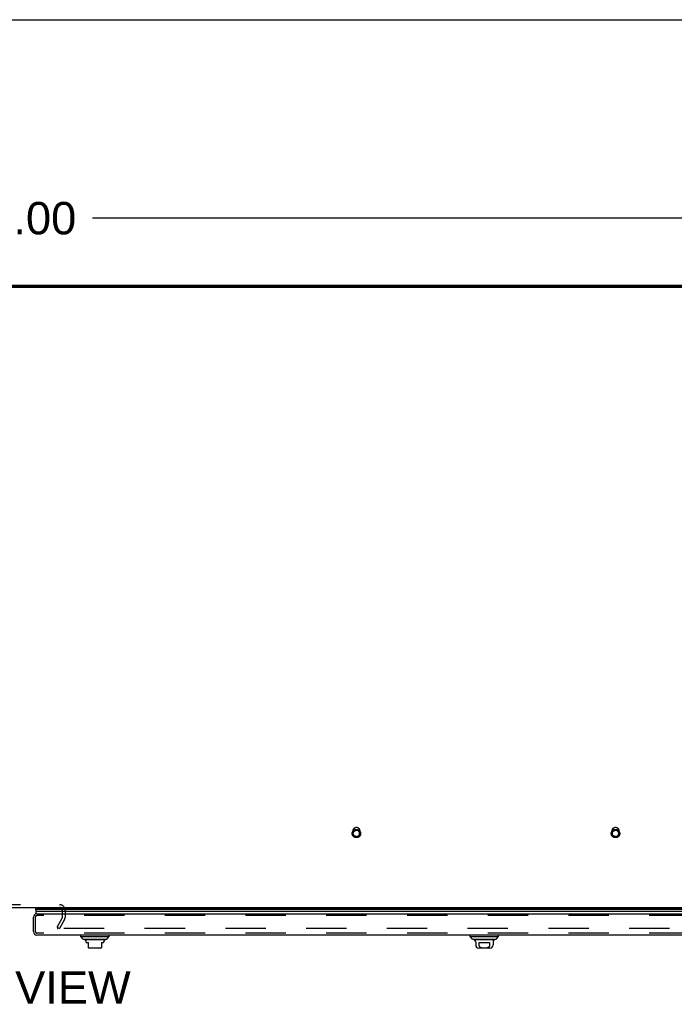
# Model space of a CAD drawing. Header units: inches. Extents: x 0 to 283, y 0 to 183.
# Tile 227 of 256: x 89 to 115, y 145 to 183. Entities that reach past the tile are written whole.
import ezdxf

# ---------------------------------------------------------------- set-up
doc = ezdxf.new("R2010")
doc.units = ezdxf.units.IN
doc.header["$LTSCALE"] = 15.583333
doc.header["$MEASUREMENT"] = 0
doc.linetypes.add('HIDDEN', pattern=[0.2, 0.1, -0.1])
doc.layers.get('0').update_dxf_attribs({"linetype": 'CONTINUOUS'})
for name, color, linetype in [('DEFAULT_2', 8, 'HIDDEN'), ('DIMENSIONS', 7, 'CONTINUOUS'), ('RIGHTHAND_DOOR_ASSEMBLY', 7, 'CONTINUOUS')]:
    doc.layers.add(name, color=color, linetype=linetype)
doc.styles.get("Standard").update_dxf_attribs({"font": 'arial.ttf'})
doc.dimstyles.new('DIMSTYLE_1', dxfattribs={"dimtxt": 1.25, "dimasz": 1.666667, "dimexe": 0.09, "dimexo": 0.07, "dimgap": 0.0375, "dimtad": 0, "dimtih": 1, "dimtoh": 1, "dimzin": 4, "dimdsep": 46, "dimtxsty": 'Standard', "dimblk": '_FILLED', "dimblk1": '_FILLED', "dimblk2": '_FILLED', "dimcen": 0.09, "dimadec": 3, "dimazin": 1, "dimtfac": 1, "dimtdec": 3, "dimtofl": 0, "dimtmove": 0, "dimatfit": 3, "dimldrblk": '_FILLED', "dimfxl": 0, "dimtolj": 1, "dimtzin": 4, "dimarcsym": 0})

# ---------------------------------------------------------------- blocks, each defined once
blk = doc.blocks.new('_FILLED')
at = {"color": 0, "linetype": 'ByBlock'}
blk.add_solid([(0, 0), (-1, 0.2), (-1, -0.2)], dxfattribs=at)
blk = doc.blocks.new('*D5')
at = {"layer": 'DIMENSIONS', "color": 2, "linetype": 'Continuous'}
for p, q in [((53.279, 174.2), (53.279, 177.176)), ((125.279, 174.2), (125.279, 177.176)), ((53.279, 175.676), (86.47, 175.676)), ((125.279, 175.676), (92.088, 175.676))]:
    blk.add_line(p, q, dxfattribs=at)
at = {"layer": 'DIMENSIONS', "color": 2, "linetype": 'Continuous', "xscale": 1.6666666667, "yscale": 1.6666666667, "zscale": 1.6666666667, "rotation": 180}
blk.add_blockref('_FILLED', (53.279, 175.676), dxfattribs=at)
at = {"layer": 'DIMENSIONS', "color": 2, "linetype": 'Continuous', "xscale": 1.6666666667, "yscale": 1.6666666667, "zscale": 1.6666666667}
blk.add_blockref('_FILLED', (125.279, 175.676), dxfattribs=at)
at = {"layer": 'DIMENSIONS', "color": 2, "linetype": 'Continuous', "insert": (89.279, 176.301), "char_height": 1.25, "width": 4.36803, "attachment_point": 2, "line_spacing_factor": 0.9}
blk.add_mtext('72.00', dxfattribs=at)

msp = doc.modelspace()

# ---------------------------------------------------------------- linework, layer by layer
at = {"color": 7, "linetype": 'Continuous'}
for p, q in [((0, 183.333), (283.333, 183.333)), ((125.165, 173.005), (53.394, 173.005)), ((55.029, 149.086), (123.529, 149.086))]:
    msp.add_line(p, q, dxfattribs=at)
at = {"color": 3, "linetype": 'Continuous'}
for p, q in [((125.165, 173.032), (53.394, 173.032)), ((53.505, 173.086), (125.053, 173.086))]:
    msp.add_line(p, q, dxfattribs=at)
at = {"layer": 'DEFAULT_2', "color": 8, "linetype": 'HIDDEN'}
for p, q in [((102.155, 151.94), (102.155, 152.055)), ((102.403, 151.94), (102.403, 152.055)), ((112.155, 151.94), (112.155, 152.055)), ((112.403, 151.94), (112.403, 152.055)), ((87.748, 149.19), (90.81, 149.19)), ((90.925, 148.971), (90.925, 148.681)), ((91.029, 148.971), (91.029, 148.681)), ((90.725, 148.325), (90.921, 148.665)), ((91.011, 148.613), (90.815, 148.273)), ((90.725, 148.325), (90.815, 148.273)), ((90.733, 148.338), (90.733, 148.286)), ((123.712, 148.273), (90.748, 148.273))]:
    msp.add_line(p, q, dxfattribs=at)
for points in [[(102.279, 151.775), (102.267, 151.776), (102.255, 151.777), (102.243, 151.779), (102.231, 151.782), (102.22, 151.786), (102.208, 151.791), (102.197, 151.797), (102.187, 151.803), (102.177, 151.81), (102.168, 151.818), (102.159, 151.826), (102.151, 151.835), (102.144, 151.845), (102.138, 151.855), (102.132, 151.865), (102.127, 151.876), (102.123, 151.887), (102.12, 151.899), (102.118, 151.91), (102.116, 151.922), (102.116, 151.934), (102.116, 151.946), (102.118, 151.958), (102.12, 151.969), (102.123, 151.981), (102.127, 151.992), (102.132, 152.003), (102.138, 152.013), (102.144, 152.023), (102.151, 152.033), (102.159, 152.042), (102.168, 152.05), (102.177, 152.058), (102.187, 152.065), (102.197, 152.071), (102.208, 152.077), (102.219, 152.082), (102.231, 152.086), (102.243, 152.089), (102.255, 152.091), (102.267, 152.092), (102.279, 152.093)], [(102.155, 152.055), (102.156, 152.065), (102.157, 152.074), (102.159, 152.083), (102.161, 152.092), (102.165, 152.101), (102.169, 152.11), (102.174, 152.118), (102.179, 152.126), (102.185, 152.133), (102.192, 152.14), (102.199, 152.147), (102.206, 152.152), (102.214, 152.158), (102.223, 152.162), (102.232, 152.166), (102.241, 152.17), (102.25, 152.172), (102.26, 152.174), (102.27, 152.175), (102.279, 152.175)], [(102.155, 151.94), (102.156, 151.949), (102.157, 151.958), (102.159, 151.968), (102.161, 151.977), (102.165, 151.985), (102.169, 151.994), (102.174, 152.002), (102.179, 152.01), (102.185, 152.017), (102.192, 152.024), (102.199, 152.031), (102.206, 152.037), (102.215, 152.042), (102.223, 152.046), (102.232, 152.05), (102.241, 152.054), (102.25, 152.056), (102.26, 152.058), (102.27, 152.059), (102.279, 152.059)], [(102.279, 152.175), (102.289, 152.175), (102.299, 152.174), (102.308, 152.172), (102.318, 152.17), (102.327, 152.166), (102.336, 152.162), (102.344, 152.158), (102.352, 152.152), (102.36, 152.147), (102.367, 152.14), (102.374, 152.133), (102.38, 152.126), (102.385, 152.118), (102.39, 152.11), (102.394, 152.101), (102.397, 152.092), (102.4, 152.083), (102.402, 152.074), (102.403, 152.065), (102.403, 152.055)], [(102.279, 152.093), (102.292, 152.092), (102.304, 152.091), (102.316, 152.089), (102.328, 152.086), (102.339, 152.082), (102.35, 152.077), (102.361, 152.071), (102.372, 152.065), (102.381, 152.058), (102.391, 152.05), (102.399, 152.042), (102.407, 152.033), (102.414, 152.023), (102.421, 152.013), (102.427, 152.003), (102.432, 151.992), (102.436, 151.981), (102.439, 151.969), (102.441, 151.958), (102.442, 151.946), (102.443, 151.934), (102.442, 151.922), (102.441, 151.911), (102.439, 151.899), (102.436, 151.888), (102.432, 151.876), (102.427, 151.865), (102.421, 151.855), (102.415, 151.845), (102.407, 151.835), (102.399, 151.826), (102.391, 151.818), (102.381, 151.81), (102.372, 151.803), (102.361, 151.797), (102.35, 151.791), (102.339, 151.786), (102.328, 151.782), (102.316, 151.779), (102.304, 151.777), (102.292, 151.776), (102.279, 151.775)], [(102.403, 151.94), (102.403, 151.949), (102.402, 151.958), (102.4, 151.968), (102.397, 151.977), (102.394, 151.985), (102.39, 151.994), (102.385, 152.002), (102.38, 152.01), (102.374, 152.017), (102.367, 152.024), (102.36, 152.031), (102.352, 152.037), (102.344, 152.042), (102.336, 152.046), (102.327, 152.05), (102.318, 152.054), (102.308, 152.056), (102.299, 152.058), (102.289, 152.059), (102.279, 152.059)], [(112.279, 151.775), (112.267, 151.776), (112.255, 151.777), (112.243, 151.779), (112.231, 151.782), (112.22, 151.786), (112.208, 151.791), (112.197, 151.797), (112.187, 151.803), (112.177, 151.81), (112.168, 151.818), (112.159, 151.826), (112.151, 151.835), (112.144, 151.845), (112.138, 151.855), (112.132, 151.865), (112.127, 151.876), (112.123, 151.887), (112.12, 151.899), (112.118, 151.91), (112.116, 151.922), (112.116, 151.934), (112.116, 151.946), (112.118, 151.958), (112.12, 151.969), (112.123, 151.981), (112.127, 151.992), (112.132, 152.003), (112.138, 152.013), (112.144, 152.023), (112.151, 152.033), (112.159, 152.042), (112.168, 152.05), (112.177, 152.058), (112.187, 152.065), (112.197, 152.071), (112.208, 152.077), (112.219, 152.082), (112.231, 152.086), (112.243, 152.089), (112.255, 152.091), (112.267, 152.092), (112.279, 152.093)], [(112.155, 152.055), (112.156, 152.065), (112.157, 152.074), (112.159, 152.083), (112.161, 152.092), (112.165, 152.101), (112.169, 152.11), (112.174, 152.118), (112.179, 152.126), (112.185, 152.133), (112.192, 152.14), (112.199, 152.147), (112.206, 152.152), (112.214, 152.158), (112.223, 152.162), (112.232, 152.166), (112.241, 152.17), (112.25, 152.172), (112.26, 152.174), (112.27, 152.175), (112.279, 152.175)], [(112.155, 151.94), (112.156, 151.949), (112.157, 151.958), (112.159, 151.968), (112.161, 151.977), (112.165, 151.985), (112.169, 151.994), (112.174, 152.002), (112.179, 152.01), (112.185, 152.017), (112.192, 152.024), (112.199, 152.031), (112.206, 152.037), (112.215, 152.042), (112.223, 152.046), (112.232, 152.05), (112.241, 152.054), (112.25, 152.056), (112.26, 152.058), (112.27, 152.059), (112.279, 152.059)], [(112.279, 152.175), (112.289, 152.175), (112.299, 152.174), (112.308, 152.172), (112.318, 152.17), (112.327, 152.166), (112.336, 152.162), (112.344, 152.158), (112.352, 152.152), (112.36, 152.147), (112.367, 152.14), (112.374, 152.133), (112.38, 152.126), (112.385, 152.118), (112.39, 152.11), (112.394, 152.101), (112.397, 152.092), (112.4, 152.083), (112.402, 152.074), (112.403, 152.065), (112.403, 152.055)], [(112.279, 152.093), (112.292, 152.092), (112.304, 152.091), (112.316, 152.089), (112.328, 152.086), (112.339, 152.082), (112.35, 152.077), (112.361, 152.071), (112.372, 152.065), (112.381, 152.058), (112.391, 152.05), (112.399, 152.042), (112.407, 152.033), (112.414, 152.023), (112.421, 152.013), (112.427, 152.003), (112.432, 151.992), (112.436, 151.981), (112.439, 151.969), (112.441, 151.958), (112.442, 151.946), (112.443, 151.934), (112.442, 151.922), (112.441, 151.911), (112.439, 151.899), (112.436, 151.888), (112.432, 151.876), (112.427, 151.865), (112.421, 151.855), (112.415, 151.845), (112.407, 151.835), (112.399, 151.826), (112.391, 151.818), (112.381, 151.81), (112.372, 151.803), (112.361, 151.797), (112.35, 151.791), (112.339, 151.786), (112.328, 151.782), (112.316, 151.779), (112.304, 151.777), (112.292, 151.776), (112.279, 151.775)], [(112.403, 151.94), (112.403, 151.949), (112.402, 151.958), (112.4, 151.968), (112.397, 151.977), (112.394, 151.985), (112.39, 151.994), (112.385, 152.002), (112.38, 152.01), (112.374, 152.017), (112.367, 152.024), (112.36, 152.031), (112.352, 152.037), (112.344, 152.042), (112.336, 152.046), (112.327, 152.05), (112.318, 152.054), (112.308, 152.056), (112.299, 152.058), (112.289, 152.059), (112.279, 152.059)], [(102.279, 151.82), (102.27, 151.82), (102.26, 151.821), (102.25, 151.823), (102.241, 151.826), (102.232, 151.829), (102.223, 151.833), (102.215, 151.838), (102.206, 151.843), (102.199, 151.849), (102.192, 151.855), (102.185, 151.862), (102.179, 151.869), (102.174, 151.877), (102.169, 151.885), (102.165, 151.894), (102.161, 151.903), (102.159, 151.912), (102.157, 151.921), (102.156, 151.93), (102.155, 151.94)], [(102.279, 151.82), (102.289, 151.82), (102.299, 151.821), (102.308, 151.823), (102.318, 151.826), (102.327, 151.829), (102.336, 151.833), (102.344, 151.838), (102.352, 151.843), (102.36, 151.849), (102.367, 151.855), (102.374, 151.862), (102.38, 151.869), (102.385, 151.877), (102.39, 151.885), (102.394, 151.894), (102.397, 151.903), (102.4, 151.912), (102.402, 151.921), (102.403, 151.93), (102.403, 151.94)], [(112.279, 151.82), (112.27, 151.82), (112.26, 151.821), (112.25, 151.823), (112.241, 151.826), (112.232, 151.829), (112.223, 151.833), (112.215, 151.838), (112.206, 151.843), (112.199, 151.849), (112.192, 151.855), (112.185, 151.862), (112.179, 151.869), (112.174, 151.877), (112.169, 151.885), (112.165, 151.894), (112.161, 151.903), (112.159, 151.912), (112.157, 151.921), (112.156, 151.93), (112.155, 151.94)], [(112.279, 151.82), (112.289, 151.82), (112.299, 151.821), (112.308, 151.823), (112.318, 151.826), (112.327, 151.829), (112.336, 151.833), (112.344, 151.838), (112.352, 151.843), (112.36, 151.849), (112.367, 151.855), (112.374, 151.862), (112.38, 151.869), (112.385, 151.877), (112.39, 151.885), (112.394, 151.894), (112.397, 151.903), (112.4, 151.912), (112.402, 151.921), (112.403, 151.93), (112.403, 151.94)], [(90.735, 148.292), (90.734, 148.29), (90.734, 148.289), (90.733, 148.287), (90.733, 148.286)], [(90.733, 148.286), (90.733, 148.286), (90.734, 148.284), (90.734, 148.282), (90.735, 148.281), (90.736, 148.279), (90.737, 148.278), (90.738, 148.277), (90.739, 148.276), (90.741, 148.275), (90.743, 148.274), (90.745, 148.274), (90.746, 148.273), (90.748, 148.273)]]:
    msp.add_lwpolyline(points, dxfattribs=at)
for centre, radius, start, end in [((90.81, 148.971), 0.219, 0, 90), ((90.81, 148.971), 0.115, 0, 90), ((90.892, 148.681), 0.033, 330, 360), ((90.892, 148.681), 0.137, 330, 360)]:
    msp.add_arc(centre, radius, start, end, dxfattribs=at)
at = {"layer": 'RIGHTHAND_DOOR_ASSEMBLY', "color": 7, "linetype": 'Continuous'}
for p, q in [((89.893, 149.086), (89.914, 149.074)), ((124.539, 149.008), (89.896, 149.008)), ((89.905, 149.051), (124.53, 149.051)), ((89.911, 149.065), (124.523, 149.065)), ((89.914, 149.074), (124.521, 149.074)), ((89.924, 148.933), (124.511, 148.933)), ((91.635, 147.957), (91.635, 148.016)), ((91.635, 147.957), (92.737, 147.957)), ((91.733, 147.858), (91.635, 147.957)), ((91.733, 147.858), (92.639, 147.858)), ((92.57, 147.831), (91.802, 147.831)), ((92.639, 147.858), (92.737, 147.957)), ((92.737, 147.957), (92.737, 148.016)), ((106.666, 147.957), (106.666, 148.016)), ((106.666, 147.957), (107.769, 147.957)), ((106.765, 147.858), (106.666, 147.957)), ((106.765, 147.858), (107.67, 147.858)), ((107.601, 147.831), (106.833, 147.831)), ((107.67, 147.858), (107.769, 147.957)), ((107.769, 147.957), (107.769, 148.016)), ((91.851, 147.745), (91.851, 147.732)), ((91.851, 147.732), (91.93, 147.732)), ((91.93, 147.522), (91.93, 147.732)), ((92.403, 147.516), (91.97, 147.516)), ((92.442, 147.732), (92.521, 147.732)), ((92.442, 147.732), (92.442, 147.522)), ((92.521, 147.745), (92.521, 147.732)), ((106.883, 147.745), (106.883, 147.634)), ((107.434, 147.516), (107.001, 147.516)), ((107.002, 147.732), (107.433, 147.732)), ((107.002, 147.732), (107.002, 147.634)), ((107.433, 147.634), (107.433, 147.732)), ((107.552, 147.745), (107.552, 147.634))]:
    msp.add_line(p, q, dxfattribs=at)
at = {"layer": 'RIGHTHAND_DOOR_ASSEMBLY', "color": 3, "linetype": 'Continuous'}
for p, q in [((89.811, 148.151), (89.811, 148.706)), ((89.946, 148.841), (124.489, 148.841)), ((124.489, 148.016), (89.946, 148.016))]:
    msp.add_line(p, q, dxfattribs=at)
at = {"layer": 'RIGHTHAND_DOOR_ASSEMBLY', "color": 8, "linetype": 'HIDDEN'}
for p, q in [((89.886, 148.151), (89.886, 148.706)), ((124.489, 148.766), (89.946, 148.766)), ((124.489, 148.091), (89.946, 148.091))]:
    msp.add_line(p, q, dxfattribs=at)
at = {"layer": 'RIGHTHAND_DOOR_ASSEMBLY', "color": 7, "linetype": 'Continuous'}
for points in [[(89.896, 149.008), (89.896, 149), (89.897, 148.992), (89.898, 148.985), (89.9, 148.977), (89.903, 148.969), (89.906, 148.962), (89.91, 148.954), (89.914, 148.947), (89.919, 148.94), (89.924, 148.933)], [(89.911, 149.065), (89.91, 149.062), (89.908, 149.058), (89.906, 149.055), (89.905, 149.051)], [(107.002, 147.634), (107.002, 147.629), (107.002, 147.625), (107.003, 147.621), (107.004, 147.616), (107.005, 147.612), (107.006, 147.608), (107.008, 147.603), (107.01, 147.599), (107.012, 147.595), (107.015, 147.591), (107.017, 147.587), (107.02, 147.582), (107.024, 147.578), (107.028, 147.574), (107.032, 147.57), (107.036, 147.566), (107.041, 147.562), (107.046, 147.559), (107.052, 147.555), (107.058, 147.551), (107.065, 147.548), (107.072, 147.545), (107.079, 147.542), (107.087, 147.539), (107.095, 147.537), (107.103, 147.534), (107.111, 147.532), (107.12, 147.53), (107.129, 147.529), (107.138, 147.527), (107.147, 147.526), (107.157, 147.525), (107.167, 147.524), (107.177, 147.524), (107.187, 147.523), (107.197, 147.523), (107.207, 147.522), (107.217, 147.522), (107.227, 147.522), (107.238, 147.523), (107.248, 147.523), (107.258, 147.524), (107.268, 147.524), (107.277, 147.525), (107.287, 147.526), (107.296, 147.527), (107.305, 147.529), (107.314, 147.53), (107.323, 147.532), (107.331, 147.534), (107.34, 147.537), (107.347, 147.539), (107.355, 147.542), (107.363, 147.545), (107.37, 147.548), (107.376, 147.551), (107.382, 147.555), (107.388, 147.559), (107.394, 147.562), (107.398, 147.566), (107.403, 147.57), (107.407, 147.574), (107.411, 147.578), (107.414, 147.582), (107.417, 147.587), (107.42, 147.591), (107.423, 147.595), (107.425, 147.599), (107.427, 147.603), (107.428, 147.608), (107.43, 147.612), (107.431, 147.616), (107.432, 147.621), (107.432, 147.625), (107.433, 147.629), (107.433, 147.634)]]:
    msp.add_lwpolyline(points, dxfattribs=at)
for centre, radius, start, end in [((89.951, 149.019), 0.0569, 145.4331, 191.2885), ((89.951, 148.891), 0.05, 122.6718, 264.3335), ((89.941, 149.062), 0.03, 156.2022, 173.588), ((91.822, 147.88), 0.0492, 206.1149, 270), ((91.822, 147.831), 0.0197, 179.8854, 240), ((91.773, 147.745), 0.0787, 0, 60), ((92.599, 147.745), 0.0787, 120, 180), ((92.55, 147.88), 0.0492, 270, 333.8851), ((92.55, 147.831), 0.0197, 300, 0.1146), ((106.853, 147.88), 0.0492, 206.1149, 270), ((106.853, 147.831), 0.0197, 179.8854, 240), ((106.804, 147.745), 0.0787, 0, 60), ((107.631, 147.745), 0.0787, 120, 180), ((107.582, 147.88), 0.0492, 270, 333.8851), ((107.582, 147.831), 0.0197, 300, 0.1146), ((91.97, 147.634), 0.118, 250.5253, 270), ((92.403, 147.634), 0.118, 270, 289.4785), ((107.001, 147.634), 0.118, 180, 270), ((107.434, 147.634), 0.118, 270, 360)]:
    msp.add_arc(centre, radius, start, end, dxfattribs=at)
at = {"layer": 'RIGHTHAND_DOOR_ASSEMBLY', "color": 3, "linetype": 'Continuous'}
for centre, start, end in [((89.946, 148.706), 90, 180), ((89.946, 148.151), 180, 270)]:
    msp.add_arc(centre, 0.135, start, end, dxfattribs=at)
at = {"layer": 'RIGHTHAND_DOOR_ASSEMBLY', "color": 8, "linetype": 'HIDDEN'}
for centre, start, end in [((89.946, 148.706), 90, 180), ((89.946, 148.151), 180, 270)]:
    msp.add_arc(centre, 0.06, start, end, dxfattribs=at)
at = {"layer": 'RIGHTHAND_DOOR_ASSEMBLY', "color": 7, "linetype": 'Continuous'}
for start_param, end_param in [(-3.140119, -2.674506), (2.795492, 2.881148)]:
    msp.add_ellipse((90.161, 149.008), major_axis=(0.265, 0), ratio=0.632157, start_param=start_param, end_param=end_param, dxfattribs=at)

# ---------------------------------------------------------------- texts
at = {"layer": 'DIMENSIONS', "color": 2, "linetype": 'Continuous', "insert": (89.298, 146.617), "char_height": 1.25, "width": 8.51766, "attachment_point": 2, "line_spacing_factor": 0.9}
msp.add_mtext('TOP VIEW', dxfattribs=at)

# ---------------------------------------------------------------- dimensions: what is measured, and where the dimension line sits
at = {"layer": 'DIMENSIONS', "color": 2, "linetype": 'Continuous'}
dim = msp.add_linear_dim(base=(53.279, 175.676), p1=(125.279, 177.246), p2=(53.279, 177.246), angle=180, dimstyle='DIMSTYLE_1', dxfattribs=at)
dim.commit()
dim.dimension.update_dxf_attribs({"geometry": '*D5', "text_midpoint": (89.279, 175.67), "dimtype": 160})

doc.saveas('drawing.dxf')
